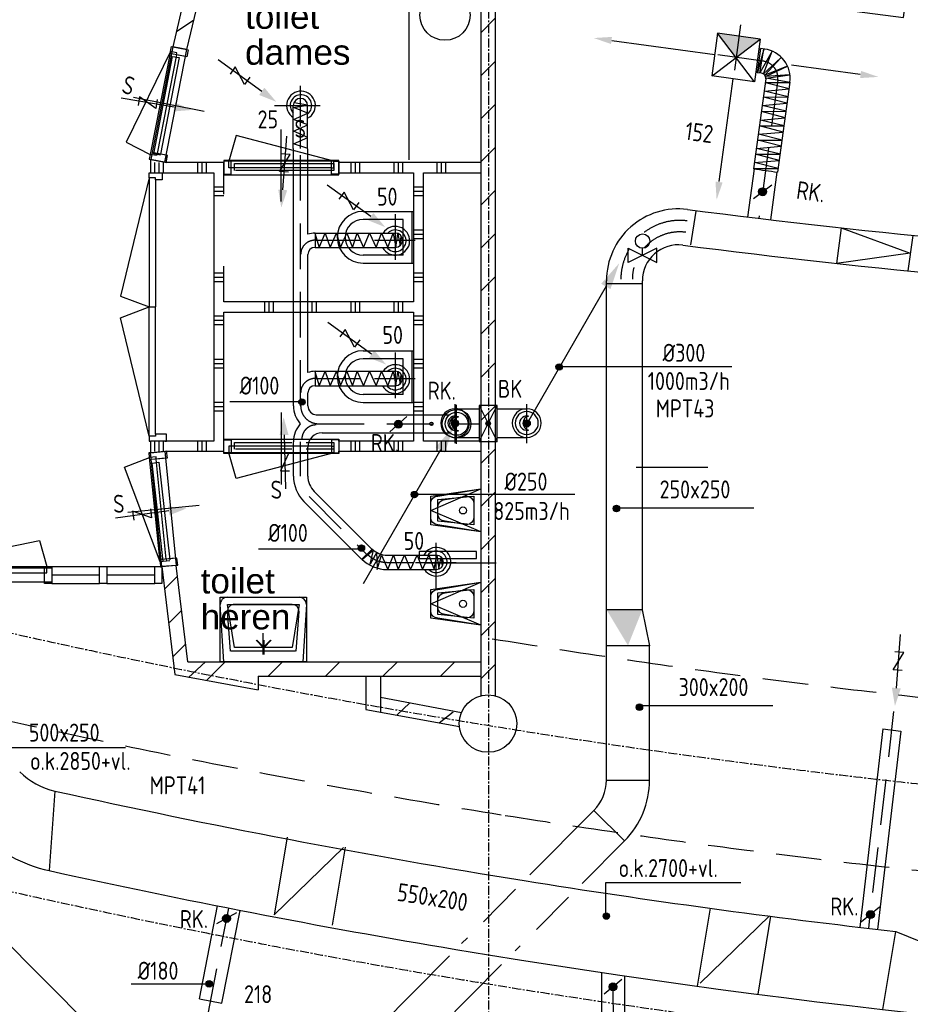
# Model space of a CAD drawing. Extents: x -257677 to 221252, y -185516 to 120782.
# Tile 72 of 171: x 6991 to 13194, y -116323 to -109466. Entities that reach past the tile are written whole.
import ezdxf

# ---------------------------------------------------------------- set-up
doc = ezdxf.new("R2010")
doc.units = 0
doc.header["$LTSCALE"] = 50
doc.linetypes.add('CENTER', pattern=[2, 1.25, -0.25, 0.25, -0.25])
doc.linetypes.add('HIDDEN', pattern=[9.525, 6.35, -3.175])
doc.layers.get('0').update_dxf_attribs({"linetype": 'CONTINUOUS'})
for name, color, linetype in [('57LB', 4, 'CONTINUOUS'), ('BOUW', 1, 'CONTINUOUS'), ('BOUWTEKST', 2, 'CONTINUOUS'), ('STRAMIEN', 2, 'CENTER')]:
    doc.layers.add(name, color=color, linetype=linetype)
doc.styles.add('ISO25', font='ISO', dxfattribs={"width": 0.9})
doc.styles.get("Standard").update_dxf_attribs({"font": 'ARIAL.TTF'})

# ---------------------------------------------------------------- blocks, each defined once
blk = doc.blocks.new('CIRC1MM')
at = {"color": 2, "linetype": 'Continuous'}
for p, q in [((-0.5, 0), (0.5, 0)), ((-0.49, 0.1), (0.49, 0.1)), ((-0.46, 0.2), (0.46, 0.2)), ((-0.4, 0.3), (0.4, 0.3)), ((-0.3, 0.4), (0.3, 0.4)), ((-0.49, -0.1), (0.49, -0.1)), ((-0.46, -0.2), (0.46, -0.2)), ((-0.4, -0.3), (0.4, -0.3)), ((-0.3, -0.4), (0.3, -0.4))]:
    blk.add_line(p, q, dxfattribs=at)
blk.add_circle((0, 0), 0.5, dxfattribs=at)
blk = doc.blocks.new('AFVRE')
at = {"color": 2, "linetype": 'Continuous'}
for p, q in [((0, -2.5), (0, -10)), ((0.625, -5), (-0.625, -7.5)), ((-0.625, -5), (0.625, -5)), ((-0.625, -7.5), (0.625, -7.5))]:
    blk.add_line(p, q, dxfattribs=at)
blk.add_solid([(-0.625, -2.5), (0.625, -2.5), (0, 0)], dxfattribs=at)
blk = doc.blocks.new('AFSL2W')
at = {"color": 2, "linetype": 'Continuous'}
for p, q in [((2.5, -5), (-2.5, 5)), ((-2.5, 5), (2.5, 5)), ((2.5, 5), (-2.5, -5)), ((0, 0), (2.5, 0)), ((-2.5, -5), (2.5, -5))]:
    blk.add_line(p, q, dxfattribs=at)
blk.add_circle((5, 0), 2.5, dxfattribs=at)
blk = doc.blocks.new('BK')
at = {"color": 2, "linetype": 'Continuous'}
for p, q in [((-2.5, 5), (2.5, -5)), ((-2.5, -5), (2.5, 5)), ((-2.5, 5), (-2.5, -5)), ((2.5, 5), (-2.5, 5)), ((2.5, -5), (2.5, 5)), ((-0.63, 0), (0.63, 0)), ((-0.61, 0.12), (0.61, 0.12)), ((-0.57, 0.25), (0.57, 0.25)), ((-0.5, 0.37), (0.5, 0.37)), ((-0.38, 0.5), (0.37, 0.5)), ((-0.61, -0.13), (0.61, -0.13)), ((-0.57, -0.25), (0.57, -0.25)), ((-0.5, -0.38), (0.5, -0.38)), ((-0.38, -0.5), (0.37, -0.5)), ((-2.5, -5), (2.5, -5))]:
    blk.add_line(p, q, dxfattribs=at)
blk.add_circle((0, 0), 0.625, dxfattribs=at)
blk = doc.blocks.new('17410', base_point=(20350, 27300))
at = {"layer": 'BOUW', "linetype": 'Continuous'}
for points, elevation in [([(20350, 26850), (20350, 27300), (20950, 27300), (20950, 26850)], 650), ([(20350, 26850), (20350, 27300), (20950, 27300), (20950, 26850)], 650), ([(20450, 27200), (20850, 27200), (20900, 26900), (20400, 26900)], 850)]:
    blk.add_lwpolyline(points, close=True, dxfattribs=dict(at, elevation=elevation))
for points, elevation in [([(20350, 26900), (20375, 27300), (20925, 27300), (20950, 26900)], 650), ([(20421, 27225), (20400, 26950)], 850), ([(20425, 27225), (20875, 27225)], 850), ([(20645, 27250), (20645, 27150)], 850), ([(20650, 27250), (20650, 27100)], 850), ([(20650, 27250), (20650, 27125)], 850), ([(20879, 27225), (20900, 26950)], 850), ([(20645, 27200), (20595, 27150)], 850), ([(20600, 27200), (20700, 27200)], 850), ([(20600, 27200), (20700, 27200)], 850), ([(20650, 27200), (20600, 27150)], 850), ([(20645, 27200), (20695, 27150)], 850), ([(20650, 27200), (20700, 27150)], 850), ([(20450, 26900), (20850, 26900)], 850), ([(20900, 26850), (20400, 26850)], 650)]:
    blk.add_lwpolyline(points, dxfattribs=dict(at, elevation=elevation))
for centre, start, end in [((20450, 26950, 850), 180, 270), ((20850, 26950, 850), 270, 0), ((20400, 26900, 650), 180, 270), ((20900, 26900, 650), 270, 0)]:
    blk.add_arc(centre, 50, start, end, dxfattribs=at)
blk = doc.blocks.new('17460', base_point=(20350, 27300))
at = {"layer": 'BOUW', "linetype": 'Continuous'}
for points, elevation in [([(20350, 27300), (20650, 27300), (20600, 27000, -0.414), (20550, 26950), (20450, 26950, -0.414), (20400, 27000), (20350, 27300)], 400), ([(20450, 27250), (20550, 27250, -0.414), (20600, 27200), (20575, 27050, -0.414), (20525, 27000), (20475, 27000, -0.414), (20425, 27050), (20400, 27200, -0.414), (20450, 27250)], 800)]:
    blk.add_lwpolyline(points, format="xyb", dxfattribs=dict(at, elevation=elevation))
for points, elevation in [([(20350, 27300), (20650, 27300), (20600, 26950), (20400, 26950)], 400), ([(20350, 27300), (20650, 27300), (20500, 26950)], 400), ([(20400, 27250), (20600, 27250), (20575, 27000), (20425, 27000)], 800)]:
    blk.add_lwpolyline(points, close=True, dxfattribs=dict(at, elevation=elevation))
blk.add_circle((20500, 27175, 400), 25, dxfattribs=at)
blk = doc.blocks.new('1', base_point=(8500, 9850))
at = {"layer": 'BOUW', "linetype": 'Continuous'}
for p, q in [((10497.5, 10150), (11457.5, 10150)), ((10497.5, 10060), (10497.5, 10150)), ((11457.5, 10150), (11457.5, 10060)), ((8510, 9850), (8515, 10050)), ((8515, 10050), (9177.5, 10050)), ((9177.5, 10050), (9182.5, 9890)), ((10132.5, 9890), (10137.5, 10050)), ((10137.5, 10050), (10497.5, 10050)), ((10497.5, 10050), (10502.5, 9890)), ((11848, 9850), (12048, 10050)), ((9037.5, 9890), (9027.5, 9850)), ((9182.5, 9890), (9037.5, 9890)), ((10277.5, 9890), (10132.5, 9890)), ((10287.5, 9850), (10277.5, 9890)), ((10357.5, 9890), (10347.5, 9850)), ((10502.5, 9890), (10357.5, 9890)), ((9027.5, 9850), (8510, 9850)), ((8980, 9650), (9158, 9828)), ((9224.5, 9838), (10090.5, 9838)), ((10347.5, 9850), (10287.5, 9850)), ((12015, 9650), (12115, 9750)), ((10428, 9650), (10477, 9699)), ((10477, 9640), (10477, 9625)), ((10477, 9625), (11477, 9625)), ((11477, 9625), (11477, 9640))]:
    blk.add_line(p, q, dxfattribs=at)
for points in [[(9177.5, 10060), (9177.5, 10150), (10137.5, 10150), (10137.5, 10060)], [(8598, 9850), (8798, 10050)], [(8998, 9850), (9178, 10031)], [(10282, 9874), (10458, 10050)], [(11607.5, 9850), (11597.5, 9890), (11452.5, 9890), (11457.5, 10050), (12120, 10050), (12125, 9850), (11607.5, 9850)], [(11488, 9890), (11648, 10050)], [(9047.5, 9850), (9047.5, 9890), (9182.5, 9890), (9182.5, 9850), (9047.5, 9850)], [(9164.5, 9838), (9224.5, 9838), (9224.5, 9848), (9204.5, 9848), (9204.5, 9908), (9184.5, 9908), (9184.5, 9848), (9164.5, 9848), (9164.5, 9838)], [(9204.5, 9868), (9224.5, 9868), (9224.5, 9908), (9204.5, 9908)], [(9224.5, 9908), (10090.5, 9908)], [(10110.5, 9868), (10090.5, 9868), (10090.5, 9908), (10110.5, 9908)], [(10150.5, 9838), (10090.5, 9838), (10090.5, 9848), (10110.5, 9848), (10110.5, 9908), (10130.5, 9908), (10130.5, 9848), (10150.5, 9848), (10150.5, 9838)], [(10132.5, 9850), (10132.5, 9890), (10267.5, 9890), (10267.5, 9850), (10132.5, 9850)], [(10367.5, 9850), (10367.5, 9890), (10502.5, 9890), (10502.5, 9850), (10367.5, 9850)], [(10544.5, 9838), (10484.5, 9838), (10484.5, 9848), (10504.5, 9848), (10504.5, 9908), (10524.5, 9908), (10524.5, 9848), (10544.5, 9848), (10544.5, 9838)], [(10524.5, 9908), (10544.5, 9908), (10544.5, 9868), (10524.5, 9868)], [(10544.5, 9908), (11410.5, 9908)], [(11430.5, 9868), (11410.5, 9868), (11410.5, 9908), (11430.5, 9908)], [(11470.5, 9838), (11410.5, 9838), (11410.5, 9848), (11430.5, 9848), (11430.5, 9908), (11450.5, 9908), (11450.5, 9848), (11470.5, 9848), (11470.5, 9838)], [(11452.5, 9850), (11452.5, 9890), (11587.5, 9890), (11587.5, 9850), (11452.5, 9850)], [(8500, 9650), (9158, 9650), (9158, 9845), (9058, 9845), (9058, 9750), (8500, 9750)], [(9145, 9845), (9058, 9758)], [(9224.5, 9868), (10090.5, 9868)], [(10157.5, 9845), (10257.5, 9845), (10257.5, 9750), (10377.5, 9750), (10377.5, 9845), (10477.5, 9845), (10477.5, 9650), (10157.5, 9650), (10157.5, 9845)], [(10158, 9710), (10257, 9809)], [(10544.5, 9868), (11410.5, 9868)], [(10544.5, 9838), (11410.5, 9838)], [(12135, 9650), (11477, 9650), (11477, 9845), (11577, 9845), (11577, 9750), (12135, 9750)], [(11477, 9742), (11577, 9842)], [(11477, 9712), (11577, 9812)], [(8650, 9650), (8750, 9750)], [(8680, 9650), (8780, 9750)], [(8950, 9650), (9050, 9750)], [(10158, 9680), (10257, 9779)], [(11685, 9650), (11785, 9750)], [(11715, 9650), (11815, 9750)], [(11985, 9650), (12085, 9750)], [(10398, 9650), (10477, 9729)], [(9158, 9640), (9158, 9625), (10158, 9625), (10158, 9640)]]:
    blk.add_lwpolyline(points, dxfattribs=at)
blk = doc.blocks.new('13211', base_point=(42650, 23150))
at = {"layer": 'BOUW', "linetype": 'Continuous'}
for points in [[(43050, 22915), (43050, 23415)], [(43050, 22915), (43050, 23415)], [(42685, 23195), (43365, 23375), (43415, 23195)], [(42650, 23115), (42650, 23105), (42700, 23105), (42700, 23150), (42685, 23150), (42685, 23195), (42650, 23195), (42650, 23185)], [(42685, 23195), (43415, 23195)], [(42700, 23100), (42700, 23200)], [(42700, 23100), (42700, 23200)], [(43400, 23100), (43400, 23200)], [(43400, 23100), (43400, 23200)], [(43450, 23115), (43450, 23105), (43400, 23105), (43400, 23150), (43415, 23150), (43415, 23195), (43450, 23195), (43450, 23185)], [(42700, 23150), (43400, 23150)]]:
    blk.add_lwpolyline(points, dxfattribs=at)
blk.add_lwpolyline([(42650, 23100), (42650, 23200), (43450, 23200), (43450, 23100)], close=True, dxfattribs=at)
blk.add_lwpolyline([(42650, 23100), (42650, 23200), (43450, 23200), (43450, 23100)], close=True, dxfattribs=at)
blk = doc.blocks.new('13203', base_point=(6000, 4000))
at = {"layer": 'BOUW', "linetype": 'Continuous'}
for p, q in [((6500, 3750), (6500, 4250)), ((6000, 4050), (7000, 4050)), ((6000, 3950), (6000, 4050)), ((6965, 4060), (7000, 4060)), ((6965, 4015), (6965, 4060)), ((7000, 4060), (7000, 4050)), ((7000, 4050), (7000, 3950)), ((6050, 4015), (6950, 4015)), ((6950, 4015), (6965, 4015)), ((6950, 3940), (6950, 4015)), ((7000, 3950), (6000, 3950)), ((7000, 3940), (6950, 3940)), ((7000, 3950), (7000, 3940))]:
    blk.add_line(p, q, dxfattribs=at)
for points in [[(6035, 4060), (6915, 4240), (6965, 4060)], [(6500, 3750), (6500, 4250)], [(6000, 3950), (6000, 3940), (6050, 3940), (6050, 4015), (6035, 4015), (6035, 4060), (6000, 4060), (6000, 4050)], [(6035, 4060), (6965, 4060)], [(6050, 3950), (6050, 4050)], [(6050, 3950), (6050, 4050)], [(6950, 3950), (6950, 4050)], [(6950, 3950), (6950, 4050)]]:
    blk.add_lwpolyline(points, dxfattribs=at)
blk.add_lwpolyline([(6000, 3950), (6000, 4050), (7000, 4050), (7000, 3950)], close=True, dxfattribs=at)
blk = doc.blocks.new('13201', base_point=(25545, 35306))
at = {"layer": 'BOUW', "linetype": 'Continuous'}
for p, q in [((25580, 35366), (26260, 35546)), ((25945, 35056), (25945, 35556)), ((26260, 35546), (26310, 35366)), ((25545, 35366), (25545, 35356)), ((25580, 35366), (25545, 35366)), ((25545, 35356), (26345, 35356)), ((25545, 35256), (25545, 35356)), ((25580, 35321), (25580, 35366)), ((25595, 35321), (25580, 35321)), ((25595, 35321), (26295, 35321)), ((25595, 35246), (25595, 35321)), ((26295, 35321), (26310, 35321)), ((26295, 35246), (26295, 35321)), ((26310, 35366), (26345, 35366)), ((26310, 35321), (26310, 35366)), ((26345, 35366), (26345, 35356)), ((26345, 35356), (26345, 35256)), ((25545, 35256), (25545, 35246)), ((26345, 35256), (25545, 35256)), ((25545, 35246), (25595, 35246)), ((26345, 35246), (26295, 35246)), ((26345, 35256), (26345, 35246))]:
    blk.add_line(p, q, dxfattribs=at)
for points in [[(25945, 35056), (25945, 35556)], [(25580, 35366), (26310, 35366)], [(25595, 35256), (25595, 35356)], [(25595, 35256), (25595, 35356)], [(26295, 35256), (26295, 35356)], [(26295, 35256), (26295, 35356)]]:
    blk.add_lwpolyline(points, dxfattribs=at)
blk.add_lwpolyline([(25545, 35256), (25545, 35356), (26345, 35356), (26345, 35256)], close=True, dxfattribs=at)
blk = doc.blocks.new('50', base_point=(28250, 32000))
at = {"layer": 'BOUW', "linetype": 'Continuous'}
for points in [[(28250, 32350), (28250, 32000)], [(28610, 32350), (28610, 32000)]]:
    blk.add_lwpolyline(points, dxfattribs=at)
at = {"layer": 'BOUW', "linetype": 'Continuous', "elevation": 400}
for points in [[(28305, 32070), (28305, 32350)], [(28555, 32070), (28555, 32350)], [(28305, 32070), (28555, 32070)], [(28611, 32010), (28251, 32010)]]:
    blk.add_lwpolyline(points, dxfattribs=at)
at = {"layer": 'BOUW', "linetype": 'Continuous'}
for centre, radius in [((28430, 32350), 180), ((28430, 32350, 400), 125)]:
    blk.add_arc(centre, radius, 0, 180, dxfattribs=at)

msp = doc.modelspace()

# ---------------------------------------------------------------- linework, layer by layer
at = {"layer": '57LB', "color": 2, "linetype": 'Continuous'}
for p, q in [((11851.96832, -109560.59021), (11811.31611, -109857.82311)), ((12149.20122, -109601.24241), (11851.96832, -109560.59021)), ((12108.54901, -109898.47532), (11851.96832, -109560.59021)), ((11115.67161, -109611.28418), (11831.64221, -109709.20666)), ((11813.61731, -109858.13784), (12149.20122, -109601.24241)), ((12149.20122, -109601.24241), (12108.54901, -109898.47532)), ((12150.30101, -109666.99795), (12127.26476, -109835.42993)), ((12844.84572, -109847.78135), (12366.66144, -109782.38063)), ((12108.54901, -109898.47532), (11811.31611, -109857.82311)), ((11862.01008, -110594.11982), (11959.93256, -109878.14921)), ((11666.00539, -111034.32105), (11703.34552, -110800.12152)), ((12713.36404, -110915.59336), (12679.47508, -111163.37606)), ((12713.36404, -110915.59336), (13193.90085, -111091.93434)), ((9047.9399, -110952.07747), (9047.9399, -111053.73271)), ((13210.84968, -110968.01115), (13176.95206, -111215.85722)), ((13193.90085, -111091.93434), (12679.47508, -111163.37606)), ((11075.42869, -111322.89555), (10536.36619, -112256.57919)), ((11077.57527, -111303.37995), (11326.50948, -111303.37995)), ((9047.9399, -111914.90812), (9047.9399, -112016.56335)), ((9922.21627, -112460.92901), (9383.15377, -113394.61265)), ((9374.0533, -113223.33763), (9444.85661, -113152.71971)), ((11077.69204, -113574.10871), (11327.69204, -113574.10871)), ((11077.69204, -113824.10871), (11377.69204, -113824.10871)), ((13002.8606, -114405.52152), (13127.01849, -114420.00662)), ((11077.69204, -114761.43035), (11376.64021, -114761.43035)), ((7236.52783, -114837.53182), (7195.43973, -115391.71204)), ((10990.51088, -114972.87335), (11203.32972, -115184.31635)), ((8853.18009, -115157.95511), (8763.19705, -115700.67761)), ((8763.19705, -115700.67761), (9246.58739, -115230.65333)), ((9257.38858, -115228.00464), (9167.40554, -115770.72715)), ((11712.50635, -116196.83239), (11802.65252, -115653.12598)), ((11730.20853, -116175.45323), (12213.59887, -115705.42895)), ((12221.24504, -115708.38546), (12131.262, -116251.10796)), ((13003.4291, -116358.61972), (13093.50913, -115815.31225)), ((8242.87294, -116283.34146), (8399.86518, -116314.21926))]:
    msp.add_line(p, q, dxfattribs=at)
at = {"layer": '57LB', "color": 1, "linetype": 'HIDDEN'}
for p, q in [((12011.3508, -109502.19932), (11949.73232, -109952.72937)), ((12145.70991, -109837.14551), (12172.75757, -109671.44989)), ((12168.50642, -109755.27919), (11756.68284, -109698.95455)), ((12271.04492, -109888.17137), (12139.50512, -110849.9386)), ((8946.63508, -110209.51068), (8946.63508, -109926.43519)), ((8765.84176, -110064.24826), (9138.49737, -110064.24826)), ((8946.63508, -110363.79466), (8946.63508, -110220.68472)), ((8947.9399, -112155.07525), (8947.9399, -110365.17834)), ((9607.20783, -110821.28416), (9607.20783, -111193.93977)), ((9077.18631, -111052.73273), (9117.73749, -110952.88687)), ((9117.73749, -110952.88687), (9152.49564, -111052.73273)), ((9152.49564, -111052.73273), (9196.52263, -110952.88687)), ((9047.9399, -111002.07747), (9450.77137, -111002.07747)), ((9461.9454, -111002.07747), (9745.0209, -111002.07747)), ((9607.20783, -111784.1148), (9607.20783, -112156.77041)), ((9047.9399, -111964.90812), (9450.77137, -111964.90812)), ((9461.9454, -111964.90812), (9745.0209, -111964.90812)), ((10023.4086, -112415.51219), (10023.4086, -112143.7584)), ((10034.01488, -112420.22261), (10034.01488, -112148.46883)), ((10523.4086, -112415.51219), (10523.4086, -112143.7584)), ((9072.9399, -112280.07525), (10193.20726, -112280.07525)), ((8947.9399, -112644.68329), (8947.9399, -112405.07525)), ((9006.33327, -112785.91913), (9406.55942, -113187.196)), ((9892.46187, -113425.89628), (9892.46187, -113053.24067)), ((9550.72297, -113245.10296), (9736.02541, -113245.10296)), ((9747.19944, -113245.10296), (10030.27494, -113245.10296)), ((13077.97427, -114283.68969), (12901.85546, -115793.27784)), ((10444.98639, -115521.94752), (10069.13839, -115900.24112)), ((10813.48576, -115576.69699), (10442.67401, -115949.92158)), ((8303.33514, -116388.09765), (8447.97178, -115652.72053)), ((11126.31872, -116966.67843), (11125.23864, -116148.5714))]:
    msp.add_line(p, q, dxfattribs=at)
at = {"layer": '57LB', "color": 1, "linetype": 'Continuous'}
for p, q in [((12172.75757, -109671.44989), (12128.48938, -109834.79028)), ((12230.81686, -109685.18187), (12145.70991, -109837.14551)), ((12171.15194, -109843.52082), (12230.81686, -109685.18187)), ((12168.50617, -109755.27916), (12128.87512, -109749.85886)), ((12293.21003, -109731.35863), (12171.15194, -109843.52082)), ((12181.46601, -109853.61839), (12293.21003, -109731.35863)), ((12339.30896, -109789.78503), (12181.46601, -109853.61839)), ((12184.60486, -109862.7346), (12339.30896, -109789.78503)), ((12355.7351, -109851.39222), (12184.60486, -109862.7346)), ((12184.708, -109904.73547), (12355.91262, -109903.538)), ((12188.98437, -109873.46832), (12355.7351, -109851.39222)), ((12355.91262, -109903.538), (12188.98437, -109873.46832)), ((12177.97905, -109964.62359), (12349.69244, -109949.0175)), ((12343.54664, -110004.64191), (12177.97905, -109964.62359)), ((12349.69244, -109949.0175), (12185.94866, -109906.35298)), ((12334.65076, -110048.30764), (12170.90697, -110005.64311)), ((12172.34202, -110005.83938), (12343.54664, -110004.64191)), ((8897.44448, -110078.69054), (8996.14268, -110061.31147)), ((8997.29033, -110116.92451), (8897.44448, -110078.69054)), ((8996.14268, -110061.31147), (8902.03509, -110046.2496)), ((12157.30033, -110105.12952), (12328.50496, -110103.93205)), ((12322.28478, -110149.41155), (12158.54099, -110106.74702)), ((12162.93737, -110063.91372), (12334.65076, -110048.30764)), ((12328.50496, -110103.93205), (12162.93737, -110063.91372)), ((8897.44448, -110160.9515), (8997.29033, -110116.92451)), ((8997.29033, -110198.02686), (8897.44448, -110160.9515)), ((12150.57139, -110165.01763), (12322.28478, -110149.41155)), ((12316.13898, -110205.03596), (12150.57139, -110165.01763)), ((8897.44448, -110243.21246), (8997.29033, -110198.02686)), ((8997.29033, -110286.08084), (8897.44448, -110243.21246)), ((12307.24309, -110248.70169), (12143.49931, -110206.03716)), ((12144.93435, -110206.23343), (12316.13898, -110205.03596)), ((8897.44448, -110330.10783), (8997.29033, -110286.08084)), ((12129.89267, -110305.52357), (12301.09729, -110304.3261)), ((12295.26587, -110346.96313), (12131.52209, -110304.2986)), ((12135.5297, -110264.30777), (12307.24309, -110248.70169)), ((12301.09729, -110304.3261), (12135.5297, -110264.30777)), ((8997.29033, -110362.54877), (8897.44448, -110330.10783)), ((12123.55249, -110362.56921), (12295.26587, -110346.96313)), ((12289.12007, -110402.58754), (12123.55249, -110362.56921)), ((12108.5108, -110461.85935), (12280.22419, -110446.25326)), ((12280.22419, -110446.25326), (12116.4804, -110403.58874)), ((12117.91545, -110403.78501), (12289.12007, -110402.58754)), ((12102.87376, -110503.07515), (12274.07839, -110501.87767)), ((12274.07839, -110501.87767), (12108.5108, -110461.85935)), ((9047.06258, -110952.88687), (9077.18631, -111052.73273)), ((9196.52263, -110952.88687), (9225.48775, -111051.58507)), ((9225.48775, -111051.58507), (9270.67335, -110952.88687)), ((9270.67335, -110952.88687), (9308.90731, -111052.73273)), ((9308.90731, -111052.73273), (9341.34825, -110952.88687)), ((9341.34825, -110952.88687), (9385.37524, -111052.73273)), ((9385.37524, -111052.73273), (9428.24363, -110952.88687)), ((9428.24363, -110952.88687), (9473.42923, -111052.73273)), ((9473.42923, -111052.73273), (9510.50459, -110952.88687)), ((9510.50459, -110952.88687), (9554.53158, -111052.73273)), ((9554.53158, -111052.73273), (9592.76554, -110952.88687)), ((9592.76554, -110952.88687), (9610.14462, -111051.58507)), ((9610.14462, -111051.58507), (9625.20648, -110957.47748)), ((9625.20648, -110957.47748), (9640.26835, -111037.81323)), ((9640.26835, -111037.81323), (9648.37858, -110975.83994)), ((11454.85939, -111883.27873), (10720.77974, -111883.27873)), ((11950.83022, -111883.27873), (11216.75056, -111883.27873)), ((9047.06258, -111915.71751), (9077.18631, -112015.56337)), ((9077.18631, -112015.56337), (9117.73749, -111915.71751)), ((9117.73749, -111915.71751), (9152.49564, -112015.56337)), ((9152.49564, -112015.56337), (9196.52263, -111915.71751)), ((9196.52263, -111915.71751), (9225.48775, -112014.41572)), ((9225.48775, -112014.41572), (9270.67335, -111915.71751)), ((9270.67335, -111915.71751), (9308.90731, -112015.56337)), ((9308.90731, -112015.56337), (9341.34825, -111915.71751)), ((9341.34825, -111915.71751), (9385.37524, -112015.56337)), ((9385.37524, -112015.56337), (9428.24363, -111915.71751)), ((9428.24363, -111915.71751), (9473.42923, -112015.56337)), ((9473.42923, -112015.56337), (9510.50459, -111915.71751)), ((9510.50459, -111915.71751), (9554.53158, -112015.56337)), ((9554.53158, -112015.56337), (9592.76554, -111915.71751)), ((9592.76554, -111915.71751), (9610.14462, -112014.41572)), ((9610.14462, -112014.41572), (9625.20648, -111920.30813)), ((9625.20648, -111920.30813), (9640.26835, -112000.64388)), ((9640.26835, -112000.64388), (9648.37858, -111938.67059)), ((8455.53371, -112124.76758), (8952.76197, -112124.76758)), ((11285.62582, -112582.64643), (11782.85408, -112582.64643)), ((10857.69204, -112771.86187), (9721.28204, -112771.86187)), ((12104.7118, -112868.50105), (11161.63486, -112868.50105)), ((8653.90566, -113150.05583), (9369.5165, -113150.05583)), ((9456.0266, -113161.10483), (9380.63971, -113223.97803)), ((9433.08276, -113257.0692), (9456.0266, -113161.10483)), ((9478.97043, -113174.34129), (9433.08276, -113257.0692)), ((9482.24812, -113280.23301), (9478.97043, -113174.34129)), ((9555.92739, -113294.29356), (9594.16135, -113194.44771)), ((9594.16135, -113194.44771), (9626.60229, -113294.29356)), ((9626.60229, -113294.29356), (9670.62928, -113194.44771)), ((9670.62928, -113194.44771), (9713.49767, -113294.29356)), ((9713.49767, -113294.29356), (9758.68326, -113194.44771)), ((9758.68326, -113194.44771), (9795.75862, -113294.29356)), ((9795.75862, -113294.29356), (9839.78561, -113194.44771)), ((9839.78561, -113194.44771), (9878.01958, -113294.29356)), ((9481.77666, -113294.29356), (9510.74179, -113195.59536)), ((9510.74179, -113195.59536), (9555.92739, -113294.29356)), ((9812.94911, -113248.33961), (10310.17738, -113248.33961)), ((9878.01958, -113294.29356), (9895.39866, -113195.59536)), ((9895.39866, -113195.59536), (9910.46052, -113289.70295)), ((9910.46052, -113289.70295), (9925.52239, -113209.3672)), ((9925.52239, -113209.3672), (9933.63262, -113271.34049)), ((12236.87784, -114245.09278), (11293.8009, -114245.09278)), ((7727.73552, -114535.88423), (6784.65859, -114535.88423)), ((11071.01374, -115476.02233), (11071.01374, -115696.73082)), ((12014.09068, -115476.02233), (11071.01374, -115476.02233)), ((7767.40191, -116179.62626), (8315.91831, -116179.62626))]:
    msp.add_line(p, q, dxfattribs=at)
at = {"layer": '57LB', "linetype": 'Continuous'}
for p, q in [((12149.62347, -109671.95183), (12139.71571, -109670.59676)), ((12127.94229, -109830.47605), (12118.03453, -109829.12097)), ((12106.37659, -110504.73309), (12060.45981, -110840.45848)), ((12264.73478, -110527.62821), (12219.35762, -110859.40808)), ((11325.47686, -113575.51085), (11377.30417, -113827.51331)), ((13002.8606, -114405.52152), (12841.7733, -115786.26829)), ((13127.01849, -114420.00662), (12965.93119, -115800.75339)), ((5552.40973, -114542.95556), (7908.51583, -116899.06167)), ((10990.51088, -114972.87335), (10545.20268, -115421.07913)), ((11203.32972, -115184.31635), (10908.74783, -115480.81506)), ((8242.87294, -116283.34146), (8369.92495, -115637.37)), ((8399.86518, -116314.21926), (8526.91719, -115668.2478)), ((13093.50913, -115815.31225), (13425.54352, -115952.48799)), ((9983.94881, -115985.98503), (8672.63756, -117305.82884)), ((10347.44475, -116045.77048), (9841.19835, -116555.31098)), ((11046.65639, -116875.66497), (11045.63431, -116101.4868)), ((11206.65625, -116875.45374), (11205.66562, -116125.10148))]:
    msp.add_line(p, q, dxfattribs=at)
at = {"layer": '57LB', "color": 3, "linetype": 'Continuous'}
for p, q in [((12180.0243, -109671.06317), (12150.30101, -109666.99795)), ((7925.35127, -110400.86329), (8055.53536, -109721.89103)), ((8101.22873, -109730.65214), (7972.30857, -110403.03243)), ((8055.53536, -109721.89103), (8101.22873, -109730.65214)), ((12156.98805, -109839.49515), (12127.26476, -109835.42993)), ((12186.92246, -109878.91508), (12101.4269, -110504.02494)), ((12355.35444, -109901.95133), (12269.68247, -110528.351)), ((8896.63508, -110363.79466), (8896.63508, -110064.24826)), ((8996.63508, -110363.79466), (8996.63508, -110064.24826)), ((8897.9399, -112155.07525), (8897.9399, -110364.22561)), ((8997.9399, -110960.65612), (8997.9399, -110366.13107)), ((7971.04464, -110409.6244), (7925.35127, -110400.86329)), ((8488.1737, -110468.95124), (9179.51387, -110468.95124)), ((8488.1737, -110515.47695), (8488.1737, -110468.95124)), ((9179.51387, -110515.47695), (8494.88574, -110515.47695)), ((9179.51387, -110468.95124), (9179.51387, -110515.47695)), ((12101.03164, -110712.66825), (12229.44186, -110616.82116)), ((9047.9399, -110952.07747), (9607.20783, -110952.07747)), ((9047.9399, -111052.07747), (9607.20783, -111052.07747)), ((8997.9399, -111923.48676), (8997.9399, -111102.0773)), ((9047.9399, -111914.90812), (9607.20783, -111914.90812)), ((9047.9399, -112014.90812), (9607.20783, -112014.90812)), ((8997.9399, -112155.07525), (8997.9399, -112064.90798)), ((9687.99586, -112229.76584), (9568.71377, -112336.75946)), ((10023.4086, -112175.36483), (10187.9508, -112175.36483)), ((10315.1271, -112175.36483), (10522.25728, -112175.36483)), ((8488.1737, -112456.26356), (8488.1737, -112409.73786)), ((8488.1737, -112409.73786), (8887.33362, -112409.73786)), ((8897.9399, -112644.68329), (8897.9399, -112405.07525)), ((8987.33362, -112409.73786), (9179.51387, -112409.73786)), ((9179.51387, -112409.73786), (9179.51387, -112456.26356)), ((10023.4086, -112375.36483), (10187.9508, -112375.36483)), ((10319.66911, -112375.36483), (10525.54185, -112375.36483)), ((8887.33362, -112456.26356), (8494.88574, -112456.26356)), ((9179.51387, -112456.26356), (8987.33362, -112456.26356)), ((8997.9399, -112644.68329), (8997.9399, -112442.57525)), ((7913.57061, -112553.3517), (7959.80278, -112548.13364)), ((7991.10732, -113240.33007), (7913.57061, -112553.3517)), ((7959.80278, -112548.13364), (8036.58671, -113228.44232)), ((9041.73493, -112750.61017), (9443.82139, -113153.75223)), ((8970.93161, -112821.22809), (9371.15777, -113222.50496)), ((9550.72297, -113195.10296), (9892.46187, -113195.10296)), ((8037.33949, -113235.11202), (7991.10732, -113240.33007)), ((9550.72297, -113295.10296), (9892.46187, -113295.10296)), ((12978.60143, -115647.17462), (12855.05313, -115749.2122)), ((8502.09414, -115686.78943), (8361.07594, -115762.87962)), ((11185.03933, -116149.7658), (11061.49102, -116251.80338))]:
    msp.add_line(p, q, dxfattribs=at)
at = {"layer": '57LB'}
for p, q in [((11077.69204, -114761.43035), (11077.69204, -111284.3547)), ((11327.69204, -113574.10871), (11327.69204, -111284.3547)), ((11377.69204, -114761.43035), (11377.69204, -113824.10871))]:
    msp.add_line(p, q, dxfattribs=at)
at = {"layer": '57LB', "color": 3}
for p, q in [((9056.96328, -112217.57525), (9984.07742, -112217.57525)), ((9097.9399, -112342.57525), (9984.07742, -112342.57525))]:
    msp.add_line(p, q, dxfattribs=at)
at = {"layer": '57LB', "color": 2}
msp.add_lwpolyline([(12101.4269, -110504.02494, -0.0007609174), (12269.68247, -110528.351, -0.0155695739)], format="xyb", dxfattribs=at)
at = {"layer": '57LB', "color": 2, "linetype": 'Continuous'}
for centre, radius in [((12165.23675, -110664.7447), 27.5), ((12165.23675, -110664.7447), 22.5), ((12165.23675, -110664.7447), 17.5), ((12165.23675, -110664.7447), 12.5), ((12165.23675, -110664.7447), 7.5), ((9628.35481, -112283.26265), 27.5), ((9628.35481, -112283.26265), 22.5), ((9628.35481, -112283.26265), 17.5), ((9628.35481, -112283.26265), 12.5), ((9628.35481, -112283.26265), 7.5), ((9858.47511, -112280.80202), 12.5), ((8431.58504, -115724.83452), 27.5), ((8431.58504, -115724.83452), 22.5), ((8431.58504, -115724.83452), 17.5), ((8431.58504, -115724.83452), 12.5), ((8431.58504, -115724.83452), 7.5), ((12916.82728, -115698.19341), 27.5), ((12916.82728, -115698.19341), 22.5), ((12916.82728, -115698.19341), 17.5), ((12916.82728, -115698.19341), 12.5), ((12916.82728, -115698.19341), 7.5), ((11123.26518, -116200.78459), 27.5), ((11123.26518, -116200.78459), 22.5), ((11123.26518, -116200.78459), 17.5), ((11123.26518, -116200.78459), 12.5), ((11123.26518, -116200.78459), 7.5)]:
    msp.add_circle(centre, radius, dxfattribs=at)
at = {"layer": '57LB', "color": 1, "linetype": 'Continuous'}
msp.add_circle((10034.01488, -112280.07525), 100, dxfattribs=at)
at = {"layer": '57LB', "color": 3, "linetype": 'Continuous'}
msp.add_circle((10034.01488, -112280.07525), 80, dxfattribs=at)
for centre, radius, start, end in [((12152.24529, -109874.17232), 205, 352.212041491, 82.212041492), ((12152.24529, -109874.17232), 35, 352.212041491, 82.212041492), ((8946.63508, -110064.24826), 50, 0, 180), ((9047.9399, -111102.07747), 150, 90, 109.471220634), ((9607.20783, -111002.07747), 50, 270, 90), ((9047.9399, -111102.07747), 50, 90, 180), ((9047.9399, -112064.90812), 150, 90, 109.471220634), ((9607.20783, -111964.90812), 50, 270, 90), ((9047.9399, -112064.90812), 50, 90, 180), ((9085.4399, -112155.07525), 187.5, 180, 221.810314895), ((9060.4399, -112155.07525), 62.5, 180, 270), ((10023.4086, -112275.36483), 100, 90, 270), ((10521.85056, -112275.36483), 100, 90.426626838, 269.573373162), ((10522.664, -112275.36483), 100, 270.426626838, 89.573373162), ((9085.4399, -112405.07525), 187.5, 138.189685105, 180), ((9097.9399, -112442.57525), 100, 90, 180), ((9147.9399, -112644.68329), 250, 180, 224.924889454), ((9147.9399, -112644.68329), 150, 180, 224.924889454), ((9550.72297, -113045.10296), 150, 225.075110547, 270), ((9892.46187, -113245.10296), 50, 270, 90), ((9550.72297, -113045.10296), 250, 225.075110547, 270)]:
    msp.add_arc(centre, radius, start, end, dxfattribs=at)
at = {"layer": '57LB', "color": 1, "linetype": 'HIDDEN'}
for centre, radius, start, end in [((12152.24529, -109874.17232), 120, 352.212041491, 82.212041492), ((9047.9399, -111102.07747), 100, 90, 180), ((9047.9399, -112064.90812), 100, 90, 180), ((9072.9399, -112155.07525), 125, 180, 270), ((10022.59516, -112275.36483), 100, 270, 90), ((9056.09799, -112388.05544), 100, 90, 180), ((9550.72297, -113045.10296), 200, 225.075110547, 270)]:
    msp.add_arc(centre, radius, start, end, dxfattribs=at)
at = {"layer": '57LB', "color": 1, "linetype": 'Continuous'}
for centre, start, end in [((8950.32474, -110064.24826), 297.587546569, 237.527374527), ((9607.20783, -111005.76713), 207.58754657, 147.527374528), ((9607.20783, -111968.59778), 207.58754657, 147.527374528), ((9894.11194, -113240.92729), 212.472625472, 152.41245343)]:
    msp.add_arc(centre, 100, start, end, dxfattribs=at)
at = {"layer": '57LB', "color": 2, "linetype": 'Continuous'}
for centre, radius, start, end in [((8950.32474, -110064.24826), 75, 308.131702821, 224.286101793), ((9607.20783, -111005.76713), 75, 218.13170282, 134.286101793), ((9607.20783, -111968.59778), 75, 218.13170282, 134.286101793), ((10023.4086, -112275.36483), 50, 76.015681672, 283.984318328), ((10034.01488, -112280.07525), 50, 76.015681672, 283.984318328), ((10047.57423, -112275.36483), 50, 103.984318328, 256.015681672), ((10058.18051, -112280.07525), 50, 103.984318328, 256.015681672), ((10521.85056, -112275.36483), 80, 90.426626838, 269.573373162), ((10522.664, -112275.36483), 50, 76.015681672, 283.984318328), ((10546.82963, -112275.36483), 50, 103.984318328, 256.015681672), ((10522.664, -112275.36483), 80, 270.426626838, 89.573373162), ((9892.46187, -113241.4133), 75, 225.713898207, 141.86829718)]:
    msp.add_arc(centre, radius, start, end, dxfattribs=at)
at = {"layer": '57LB'}
for centre, radius, start, end in [((11577.69204, -111284.3547), 500, 82.721692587, 180), ((19281.68162, -50964.11515), 60310.21917, 262.7216925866, 270.2908455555), ((11577.69204, -111284.3547), 250, 82.721692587, 180), ((19281.68162, -50964.11515), 60560.21917, 262.7216925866, 270.2888268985), ((19440.34519, -59766.48905), 56407.02891, 257.505096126, 260.885686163), ((19440.34519, -59766.48905), 56957.02891, 257.58535415, 260.489105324), ((19440.34519, -59766.48905), 56407.02891, 260.885686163, 263.539481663), ((19440.34519, -59766.48905), 56957.02891, 260.489105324, 275.342000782)]:
    msp.add_arc(centre, radius, start, end, dxfattribs=at)
at = {"layer": '57LB', "color": 2, "linetype": 'HIDDEN'}
for radius in [410, 330]:
    msp.add_arc((11587.9973, -111274.14964), radius, 82.721692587, 180, dxfattribs=at)
at = {"layer": '57LB', "linetype": 'Continuous'}
for centre, radius, start, end in [((7344.70422, -114349.3742), 500, 225, 257.505096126), ((10777.69204, -114761.43035), 300, 315.185803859, 0), ((10777.69204, -114761.43035), 600, 315.185803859, 0), ((7410.4247, -114415.09468), 1000, 225, 257.58535415)]:
    msp.add_arc(centre, radius, start, end, dxfattribs=at)
at = {"layer": '57LB', "color": 2, "linetype": 'Continuous'}
for points in [[(12149.20122, -109601.24241), (11851.96832, -109560.59021), (11980.25867, -109729.53276)], [(11109.46073, -109635.86243), (11116.2361, -109586.32361), (10989.00137, -109594.1546)], [(12851.0566, -109823.2031), (12844.28123, -109872.74192), (12971.51596, -109864.91093)], [(11886.58833, -110600.3307), (11837.04951, -110593.55533), (11844.8805, -110720.79005)], [(11040.79549, -111305.30056), (11105.74739, -111342.80056), (11167.02144, -111161.67079)], [(9887.58306, -112443.33401), (9952.53497, -112480.83401), (10013.80901, -112299.70425)], [(11077.69204, -113574.10871), (11227.69204, -113824.10871), (11327.69204, -113574.10871)]]:
    msp.add_solid(points, dxfattribs=at)
at = {"layer": 'BOUW', "linetype": 'Continuous'}
for p, q in [((7902.99204, -110440.92783), (7902.99204, -110531.92783)), ((8011.99204, -110461.92783), (7902.99204, -110440.92783)), ((8412.99204, -110461.92783), (8011.99204, -110461.92783)), ((8412.99204, -110681.98814), (8412.99204, -110461.92783)), ((7902.99204, -110531.92783), (8342.99204, -110531.92783)), ((8342.99204, -110531.92783), (8342.99204, -112401.92783)), ((8412.99204, -111501.92783), (9732.99204, -111501.92783)), ((8412.99204, -112471.92783), (8412.99204, -111501.92783)), ((9732.99204, -111501.92783), (9732.99204, -112401.92783)), ((7902.99204, -112401.92783), (7902.99204, -112482.92783)), ((8342.99204, -112401.92783), (7902.99204, -112401.92783)), ((9212.99204, -112401.92783), (9212.99204, -112471.92783)), ((9732.99204, -112401.92783), (9212.99204, -112401.92783)), ((7902.99204, -112482.92783), (8012.99204, -112471.92783)), ((8012.99204, -112471.92783), (8412.99204, -112471.92783)), ((9212.99204, -112471.92783), (10202.99204, -112471.92783)), ((10202.99204, -112471.92783), (10202.99204, -113971.92783)), ((8081.99204, -113267.92783), (7981.99204, -113272.92783)), ((7981.99204, -113272.92783), (8070.69204, -114026.52783)), ((8161.69204, -113938.52783), (8081.99204, -113267.92783)), ((8161.69204, -113938.52783), (10203.58688, -113938.52783)), ((8070.69204, -114026.52783), (8652.99204, -114132.87542)), ((8652.99204, -114038.52783), (10203.58688, -114038.52783)), ((10067.99204, -114291.92783), (9502.99204, -114187.19612)), ((9402.99204, -114269.85067), (10054.99204, -114388.92783))]:
    msp.add_line(p, q, dxfattribs=at)
for points in [[(8306.69204, -108586.52783), (8057.99204, -109655.92783), (8155.99204, -109674.92783), (8410.69204, -108606.52783)], [(10202.99204, -108961.92783), (10202.99204, -110461.92783), (9212.99204, -110461.92783), (9212.99204, -110531.92783), (9732.99204, -110531.92783), (9732.99204, -111431.92783), (8412.99204, -111431.92783), (8412.99204, -111181.98814)], [(10302.99204, -108973.92783), (10302.99204, -114173.92783)], [(9702.99204, -110441.92783), (9702.99204, -109151.92783)], [(8082.99204, -109548.92783), (8202.99204, -109466.92783)], [(10202.99204, -109556.92783), (10302.99204, -109456.92783)], [(10202.99204, -109856.92783), (10302.99204, -109756.92783)], [(10202.99204, -110156.92783), (10302.99204, -110056.92783)], [(10202.99204, -110456.92783), (10302.99204, -110356.92783)], [(7932.99204, -110531.92783), (7932.99204, -110461.92783)], [(7962.99204, -110531.92783), (7962.99204, -110461.92783)], [(7992.99204, -110531.92783), (7992.99204, -110461.92783)], [(8232.99204, -110531.92783), (8232.99204, -110461.92783)], [(8262.99204, -110531.92783), (8262.99204, -110461.92783)], [(8292.99204, -110531.92783), (8292.99204, -110461.92783)], [(9298.99204, -110531.92783), (9298.99204, -110461.92783)], [(9328.99204, -110531.92783), (9328.99204, -110461.92783)], [(9358.99204, -110531.92783), (9358.99204, -110461.92783)], [(9598.99204, -110531.92783), (9598.99204, -110461.92783)], [(9628.99204, -110531.92783), (9628.99204, -110461.92783)], [(9658.99204, -110531.92783), (9658.99204, -110461.92783)], [(9898.99204, -110531.92783), (9898.99204, -110461.92783)], [(9928.99204, -110531.92783), (9928.99204, -110461.92783)], [(9958.99204, -110531.92783), (9958.99204, -110461.92783)], [(10202.99204, -110461.92783), (10202.99204, -110531.92783)], [(7892.99204, -110566.92783), (7692.99204, -111391.92783), (7892.99204, -111466.92783)], [(7972.99204, -110531.92783), (7982.99204, -110531.92783), (7982.99204, -110581.92783), (7937.99204, -110581.92783), (7937.99204, -110566.92783), (7892.99204, -110566.92783), (7892.99204, -110531.92783), (7902.99204, -110531.92783)], [(7892.99204, -110566.92783), (7892.99204, -111466.92783)], [(7937.99204, -110581.92783), (7937.99204, -111466.92783)], [(9802.99204, -110531.92783), (10202.99204, -110531.92783), (10202.99204, -112401.92783), (9802.99204, -112401.92783), (9802.99204, -110531.92783)], [(8412.99204, -110631.92783), (8342.99204, -110631.92783)], [(9802.99204, -110631.92783), (9732.99204, -110631.92783)], [(10202.99204, -110756.92783), (10302.99204, -110656.92783)], [(8412.99204, -110661.92783), (8342.99204, -110661.92783)], [(8412.99204, -110691.92783), (8342.99204, -110691.92783)], [(9802.99204, -110661.92783), (9732.99204, -110661.92783)], [(9802.99204, -110691.92783), (9732.99204, -110691.92783)], [(9802.99204, -110931.92783), (9732.99204, -110931.92783)], [(9802.99204, -110961.92783), (9732.99204, -110961.92783)], [(9802.99204, -110991.92783), (9732.99204, -110991.92783)], [(10202.99204, -111056.92783), (10302.99204, -110956.92783)], [(8412.99204, -111231.92783), (8342.99204, -111231.92783)], [(8412.99204, -111261.92783), (8342.99204, -111261.92783)], [(9802.99204, -111231.92783), (9732.99204, -111231.92783)], [(9802.99204, -111261.92783), (9732.99204, -111261.92783)], [(10202.99204, -111356.92783), (10302.99204, -111256.92783)], [(8412.99204, -111291.92783), (8342.99204, -111291.92783)], [(9802.99204, -111291.92783), (9732.99204, -111291.92783)], [(7892.99204, -112366.92783), (7692.99204, -111541.92783), (7892.99204, -111466.92783)], [(7892.99204, -112366.92783), (7892.99204, -111466.92783)], [(7892.99204, -111466.92783), (7937.99204, -111466.92783)], [(7937.99204, -112351.92783), (7937.99204, -111466.92783)], [(8698.99204, -111501.92783), (8698.99204, -111431.92783)], [(8728.99204, -111501.92783), (8728.99204, -111431.92783)], [(8758.99204, -111501.92783), (8758.99204, -111431.92783)], [(8998.99204, -111501.92783), (8998.99204, -111431.92783)], [(9028.99204, -111501.92783), (9028.99204, -111431.92783)], [(9058.99204, -111501.92783), (9058.99204, -111431.92783)], [(9298.99204, -111501.92783), (9298.99204, -111431.92783)], [(9328.99204, -111501.92783), (9328.99204, -111431.92783)], [(9358.99204, -111501.92783), (9358.99204, -111431.92783)], [(9598.99204, -111501.92783), (9598.99204, -111431.92783)], [(9628.99204, -111501.92783), (9628.99204, -111431.92783)], [(9658.99204, -111501.92783), (9658.99204, -111431.92783)], [(8412.99204, -111531.92783), (8342.99204, -111531.92783)], [(9802.99204, -111531.92783), (9732.99204, -111531.92783)], [(8412.99204, -111561.92783), (8342.99204, -111561.92783)], [(8412.99204, -111591.92783), (8342.99204, -111591.92783)], [(9802.99204, -111561.92783), (9732.99204, -111561.92783)], [(9802.99204, -111591.92783), (9732.99204, -111591.92783)], [(10202.99204, -111656.92783), (10302.99204, -111556.92783)], [(8412.99204, -111831.92783), (8342.99204, -111831.92783)], [(8412.99204, -111861.92783), (8342.99204, -111861.92783)], [(8412.99204, -111891.92783), (8342.99204, -111891.92783)], [(9802.99204, -111831.92783), (9732.99204, -111831.92783)], [(9802.99204, -111861.92783), (9732.99204, -111861.92783)], [(9802.99204, -111891.92783), (9732.99204, -111891.92783)], [(10202.99204, -111956.92783), (10302.99204, -111856.92783)], [(8412.99204, -112131.92783), (8342.99204, -112131.92783)], [(8412.99204, -112161.92783), (8342.99204, -112161.92783)], [(9802.99204, -112131.92783), (9732.99204, -112131.92783)], [(9802.99204, -112161.92783), (9732.99204, -112161.92783)], [(10202.99204, -112256.92783), (10302.99204, -112156.92783)], [(8412.99204, -112191.92783), (8342.99204, -112191.92783)], [(9802.99204, -112191.92783), (9732.99204, -112191.92783)], [(8002.99204, -112401.92783), (8012.99204, -112401.92783), (8012.99204, -112351.92783), (7937.99204, -112351.92783), (7937.99204, -112366.92783), (7892.99204, -112366.92783), (7892.99204, -112401.92783), (7902.99204, -112401.92783)], [(7932.99204, -112471.92783), (7932.99204, -112401.92783)], [(7962.99204, -112471.92783), (7962.99204, -112401.92783)], [(7992.99204, -112471.92783), (7992.99204, -112401.92783)], [(8232.99204, -112471.92783), (8232.99204, -112401.92783)], [(8262.99204, -112471.92783), (8262.99204, -112401.92783)], [(8292.99204, -112471.92783), (8292.99204, -112401.92783)], [(9298.99204, -112471.92783), (9298.99204, -112401.92783)], [(9328.99204, -112471.92783), (9328.99204, -112401.92783)], [(9358.99204, -112471.92783), (9358.99204, -112401.92783)], [(9598.99204, -112471.92783), (9598.99204, -112401.92783)], [(9628.99204, -112471.92783), (9628.99204, -112401.92783)], [(9658.99204, -112471.92783), (9658.99204, -112401.92783)], [(9898.99204, -112471.92783), (9898.99204, -112401.92783)], [(9928.99204, -112471.92783), (9928.99204, -112401.92783)], [(9958.99204, -112471.92783), (9958.99204, -112401.92783)], [(10202.99204, -112401.92783), (10202.99204, -112471.92783)], [(10202.99204, -112556.92783), (10302.99204, -112456.92783)], [(10202.99204, -112856.92783), (10302.99204, -112756.92783)], [(10202.99204, -113156.92783), (10302.99204, -113056.92783)], [(7214.99204, -113272.92783), (7547.99204, -113272.92783)], [(7214.99204, -113283.92783), (7214.99204, -113381.92783)], [(7547.99204, -113272.92783), (7597.99204, -113272.92783), (7597.99204, -113392.92783), (7547.99204, -113392.92783), (7547.99204, -113272.92783)], [(7597.99204, -113272.92783), (7931.99204, -113272.92783)], [(7931.99204, -113272.92783), (7981.99204, -113272.92783), (7981.99204, -113392.92783), (7931.99204, -113392.92783), (7931.99204, -113272.92783)], [(7214.99204, -113332.92783), (7547.99204, -113332.92783)], [(7214.99204, -113392.92783), (7547.99204, -113392.92783)], [(7597.99204, -113332.92783), (7931.99204, -113332.92783)], [(7597.99204, -113392.92783), (7931.99204, -113392.92783)], [(8002.99204, -113428.92783), (8088.99204, -113342.92783)], [(10202.99204, -113456.92783), (10302.99204, -113356.92783)], [(8033.99204, -113664.92783), (8119.99204, -113578.92783)], [(10202.99204, -113756.92783), (10302.99204, -113656.92783)], [(8059.99204, -113900.92783), (8145.99204, -113814.92783)], [(8165.69204, -114047.52783), (8284.38093, -113938.52783)], [(8292.82338, -114067.09649), (8421.39204, -113938.52783)], [(8721.39204, -114038.52783), (8821.39204, -113938.52783)], [(9121.39204, -114038.52783), (9221.39204, -113938.52783)], [(9521.39204, -114038.52783), (9621.39204, -113938.52783)], [(9921.39204, -114038.52783), (10021.39204, -113938.52783)], [(10202.99204, -114056.92783), (10302.99204, -113956.92783)], [(10202.99204, -113971.92783), (10202.99204, -114173.92783)], [(8652.99204, -114038.52783), (8652.99204, -114132.87542)], [(9402.99204, -114038.52783), (9402.99204, -114269.85067)], [(9502.99204, -114038.52783), (9502.99204, -114288.11404)], [(9620.69204, -114306.52783), (9706.69204, -114225.52783)], [(9913.69204, -114361.52783), (10009.99204, -114284.92783)]]:
    msp.add_lwpolyline(points, dxfattribs=at)
msp.add_lwpolyline([(10172.8029, -113168.40378), (9772.8029, -113168.40378), (9772.8029, -113218.40378), (10172.8029, -113218.40378)], close=True, dxfattribs=at)
for centre, radius in [((9952.99204, -109434.92783), 175), ((10252.99204, -114367.92783), 200)]:
    msp.add_circle(centre, radius, dxfattribs=at)
at = {"layer": 'STRAMIEN'}
msp.add_lwpolyline([(10257.69204, -126659.26888), (10257.69204, -96882.26888)], dxfattribs=at)
for points in [[(43000.69204, -106671.16888), (24751.69204, -109475.26888, -0.123), (-2622.20796, -105292.76888)], [(43000.69204, -112071.16888), (24751.69204, -114875.26888, -0.0796980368), (6691.69204, -113683.23969)], [(43000.69204, -113871.16888), (24761.69204, -116675.26888, -0.0797116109), (6691.69204, -115483.61206)]]:
    msp.add_lwpolyline(points, format="xyb", dxfattribs=at)
at = {"layer": 'STRAMIEN', "linetype": 'HIDDEN'}
for radius, start, end in [(56535.21917, 260.681131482, 275.319204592), (57735.21917, 256.8819930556, 260.9381618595), (57735.21917, 260.9671742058, 275.3549057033)]:
    msp.add_arc((19437.14643, -57987.75817), radius, start, end, dxfattribs=at)

# ---------------------------------------------------------------- block references
at = {"layer": '57LB', "linetype": 'Continuous'}
for name, p, xscale, yscale, zscale, rotation in [('AFVRE', (8778.499, -110038.57067), 50, 50, 50, 234.228107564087), ('AFVRE', (8190.65813, -110095.02823), 50, 50, 50, 260.5371497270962), ('AFVRE', (8812.99834, -110776.01666), 50, 50, 50, 175.4403602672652), ('AFVRE', (9537.20153, -110911.06844), 50, 50, 50, 234.228107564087), ('AFSL2W', (11329.50784, -111108.2699), 20, 20, 20, 90), ('AFVRE', (9543.91357, -111868.16869), 50, 50, 50, 234.228107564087), ('AFVRE', (8829.19102, -112233.35423), 50, 50, 50, 1.391139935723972), ('AFVRE', (8153.50632, -112869.45357), 50, 50, 50, 277.8306512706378), ('AFVRE', (13086.91631, -114244.89055), 50, 50, 50, 175.4403602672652)]:
    msp.add_blockref(name, p, dxfattribs=dict(at, xscale=xscale, yscale=yscale, zscale=zscale, rotation=rotation))
for name, p, xscale, yscale, zscale in [('CIRC1MM', (10747.99941, -111884.67745), 45, 45, 45), ('CIRC1MM', (8956.99534, -112128.6218), 45, 45, 45), ('BK', (10253.80995, -112277.79461), 25, 25, 25), ('CIRC1MM', (10023.03808, -112277.43978), 50, 50, 50), ('CIRC1MM', (10522.29348, -112277.43978), 50, 50, 50), ('CIRC1MM', (9739.87684, -112773.2606), 45, 45, 45), ('CIRC1MM', (11146.87331, -112869.89978), 45, 45, 45), ('CIRC1MM', (9370.98897, -113145.36597), 45, 45, 45), ('CIRC1MM', (11307.32024, -114253.516), 45, 45, 45), ('CIRC1MM', (11076.72936, -115708.0492), 45, 45, 45), ('CIRC1MM', (8310.38941, -116179.62626), 45, 45, 45)]:
    msp.add_blockref(name, p, dxfattribs=dict(at, xscale=xscale, yscale=yscale, zscale=zscale))
at = {"layer": 'BOUW', "yscale": -1}
for name, p, rotation in [('1', (10253.69204, -108767.52783), 352.505), ('13201', (8106.69204, -109664.82783), 258.919), ('13211', (9212.99204, -110496.92783), 180)]:
    msp.add_blockref(name, p, dxfattribs=dict(at, rotation=rotation))
at = {"layer": 'BOUW'}
for name, p, rotation in [('50', (9732.99204, -111161.82783), 90), ('50', (9732.99204, -112131.82783), 90), ('13211', (9212.99204, -112436.92783), 180), ('13201', (8031.99204, -113270.92783), 95.69599999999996), ('17460', (10203.58688, -112733.39066), 270), ('17460', (10203.58688, -113383.39066), 270), ('17410', (8987.72059, -113937.90671), 180)]:
    msp.add_blockref(name, p, dxfattribs=dict(at, rotation=rotation))
msp.add_blockref('13203', (6214.99204, -113332.92783), dxfattribs=at)

# ---------------------------------------------------------------- texts
at = {"layer": '57LB', "color": 2, "linetype": 'Continuous', "style": 'ISO25', "width": 0.9}
for s, rotation, p in [('S', 342.706498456, (7693.07916, -109971.64107)), ('152', 352.212041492, (11619.583, -110301.12021)), ('RK.', 352.212041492, (12395.00808, -110713.15209)), ('550x200', 351.212940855, (9613.69118, -115600.78027))]:
    msp.add_text(s, height=125, rotation=rotation, dxfattribs=at).set_placement(p)
for s, p in [('25', (8648.06801, -110223.02837)), ('S', (8904.9695, -110288.33818)), ('50', (9479.66372, -110760.97302)), ('50', (9517.77737, -111723.87644)), ('%%C300', (11468.782, -111848.62134)), ('%%c100', (8522.72651, -112077.0257)), ('1000m3/h', (11365.28359, -112045.13492)), ('RK.', (9832.42374, -112112.09959)), ('BK', (10321.8902, -112099.26421)), ('RK.', (9436.52004, -112476.7768)), ('%%c250', (10367.45866, -112745.28317)), ('S', (8738.56881, -112801.74195)), ('250x250', (11448.16577, -112799.66739)), ('S', (7641.74176, -112899.55778)), ('825m3/h', (10289.83486, -112950.34082)), ('%%c100', (8721.09846, -113102.31395)), ('50', (9665.43854, -113158.38392)), ('300x200', (11580.33181, -114176.25912)), ('500x250', (7054.91522, -114492.85762)), ('o.k.2850+vl.', (7063.32544, -114690.57481)), ('o.k.2700+vl.', (11162.39694, -115436.40798)), ('RK.', (12636.59637, -115704.10821)), ('RK.', (8106.14893, -115791.41235)), ('%%c180', (7813.06398, -116151.3303)), ('218', (8553.83281, -116314.59323))]:
    msp.add_text(s, height=125, dxfattribs=at).set_placement(p)
at = {"layer": 'BOUWTEKST'}
for s, p in [('toilet', (8560.99204, -109529.92783)), ('dames', (8560.99204, -109779.92783)), ('toilet', (8251.58396, -113461.92171)), ('heren', (8251.58396, -113711.92171))]:
    msp.add_text(s, height=175, dxfattribs=at).set_placement(p)
at = {"layer": 'BOUWTEKST', "linetype": 'Continuous', "style": 'ISO25', "width": 0.9}
for s, p in [('MPT43', (11420.99204, -112235.66888)), ('MPT41', (7895.99204, -114860.66888))]:
    msp.add_text(s, height=125, dxfattribs=at).set_placement(p)

doc.saveas('drawing.dxf')
